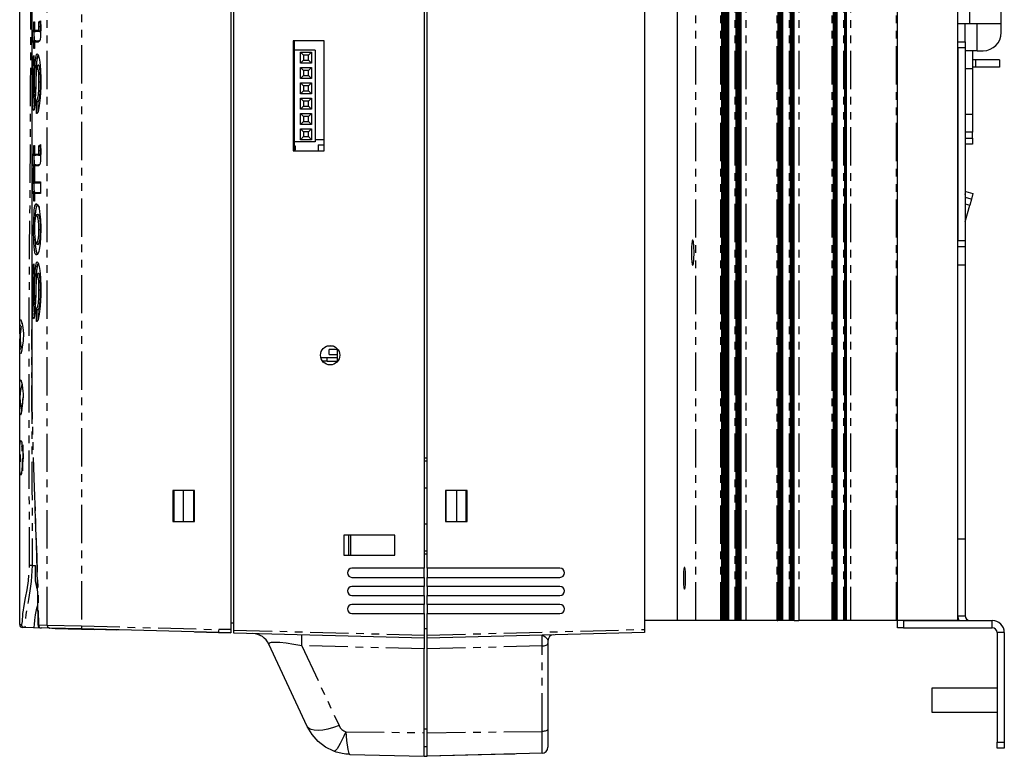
# Model space of a CAD drawing. Extents: x 31 to 367, y -51 to 345.
# Tile 10 of 11: x 204 to 367, y 124 to 246. Entities that reach past the tile are written whole.
import ezdxf

# ---------------------------------------------------------------- set-up
doc = ezdxf.new("R2010")
doc.units = 0
doc.linetypes.add('PHANTOM', pattern=[12.7, 6.35, -1.27, 1.27, -1.27, 1.27, -1.27])
doc.layers.get('0').update_dxf_attribs({"linetype": 'CONTINUOUS'})

msp = doc.modelspace()

# ---------------------------------------------------------------- linework, layer by layer
at = {"color": 7, "linetype": 'CONTINUOUS'}
for p, q in [((238.632, 305.829), (238.632, 144.828)), ((239.132, 144.737), (239.132, 305.92)), ((307.232, 305.802), (307.232, 144.855)), ((203.632, 195.721), (203.632, 305.004)), ((205.641, 305.029), (205.641, 187.087)), ((312.732, 146.329), (312.732, 304.329)), ((320.037, 304.329), (320.037, 146.329)), ((320.141, 304.329), (320.141, 146.329)), ((320.246, 304.329), (320.246, 146.329)), ((320.351, 304.329), (320.351, 146.329)), ((320.456, 304.329), (320.456, 146.329)), ((320.56, 304.329), (320.56, 146.329)), ((320.665, 304.329), (320.665, 146.329)), ((320.77, 304.329), (320.77, 146.329)), ((320.875, 304.329), (320.875, 146.329)), ((320.979, 304.329), (320.979, 146.329)), ((321.171, 304.329), (321.171, 146.329)), ((322.465, 146.329), (322.465, 304.329)), ((322.536, 146.329), (322.536, 304.329)), ((322.641, 146.329), (322.641, 304.329)), ((322.746, 146.329), (322.746, 304.329)), ((322.85, 146.329), (322.85, 304.329)), ((322.955, 146.329), (322.955, 304.329)), ((323.06, 146.329), (323.06, 304.329)), ((323.165, 146.329), (323.165, 304.329)), ((323.269, 146.329), (323.269, 304.329)), ((329.351, 304.329), (329.351, 146.329)), ((329.456, 304.329), (329.456, 146.329)), ((329.56, 304.329), (329.56, 146.329)), ((329.665, 304.329), (329.665, 146.329)), ((329.77, 304.329), (329.77, 146.329)), ((329.875, 304.329), (329.875, 146.329)), ((329.979, 304.329), (329.979, 146.329)), ((330.171, 304.329), (330.171, 146.329)), ((331.465, 146.329), (331.465, 304.329)), ((331.536, 146.329), (331.536, 304.329)), ((331.641, 146.329), (331.641, 304.329)), ((331.746, 146.329), (331.746, 304.329)), ((331.85, 146.329), (331.85, 304.329)), ((331.955, 146.329), (331.955, 304.329)), ((332.06, 146.329), (332.06, 304.329)), ((338.56, 304.329), (338.56, 146.329)), ((338.665, 304.329), (338.665, 146.329)), ((338.77, 304.329), (338.77, 146.329)), ((338.875, 304.329), (338.875, 146.329)), ((338.979, 304.329), (338.979, 146.329)), ((339.171, 304.329), (339.171, 146.329)), ((340.465, 146.329), (340.465, 304.329)), ((340.536, 146.329), (340.536, 304.329)), ((340.641, 146.329), (340.641, 304.329)), ((340.746, 146.329), (340.746, 304.329)), ((349.232, 146.329), (349.232, 304.329)), ((359.232, 146.329), (359.232, 304.329)), ((270.732, 295.668), (270.732, 154.989)), ((271.232, 154.989), (271.232, 295.668)), ((366.432, 245.329), (366.432, 250.919)), ((205.95, 244.224), (205.95, 245.625)), ((206.104, 245.606), (206.104, 244.206)), ((207.048, 245.425), (207.021, 245.426)), ((207.102, 245.425), (207.048, 245.425)), ((359.232, 245.329), (361.232, 245.329)), ((360.432, 242.329), (360.432, 245.329)), ((361.232, 245.329), (366.432, 245.329)), ((366.432, 243.829), (366.432, 245.329)), ((205.968, 244.024), (205.959, 244.025)), ((206.165, 244.024), (205.968, 244.024)), ((206.066, 242.469), (206.018, 244.024)), ((206.149, 244.025), (206.165, 244.024)), ((206.215, 244.024), (206.165, 244.024)), ((206.215, 244.024), (206.215, 244.04)), ((206.88, 244.024), (206.286, 244.024)), ((206.931, 244.024), (206.88, 244.024)), ((207.108, 244.814), (207.027, 244.814)), ((205.95, 241.18), (205.95, 242.269)), ((206.006, 242.468), (206.016, 242.469)), ((206.016, 242.469), (206.165, 242.469)), ((206.104, 242.287), (206.104, 241.198)), ((206.165, 242.469), (206.149, 242.468)), ((206.215, 242.469), (206.165, 242.469)), ((206.215, 242.453), (206.215, 242.469)), ((206.286, 242.469), (206.872, 242.469)), ((206.872, 242.469), (206.951, 242.48)), ((254.132, 242.449), (248.982, 242.449)), ((248.982, 242.449), (248.982, 224.209)), ((249.232, 224.209), (249.232, 242.449)), ((254.132, 224.209), (254.132, 242.449)), ((359.232, 242.329), (360.432, 242.329)), ((360.432, 242.329), (360.432, 241.329)), ((252.632, 240.949), (249.232, 240.949)), ((250.222, 240.579), (252.022, 240.579)), ((250.222, 238.779), (250.222, 240.579)), ((250.722, 240.079), (250.222, 240.579)), ((251.522, 240.079), (250.722, 240.079)), ((250.722, 240.079), (250.722, 239.279)), ((251.522, 240.079), (252.022, 240.579)), ((251.522, 239.279), (251.522, 240.079)), ((252.022, 240.579), (252.022, 238.779)), ((252.632, 240.949), (252.632, 225.709)), ((359.232, 241.329), (359.232, 209.329)), ((360.432, 241.329), (360.432, 209.329)), ((362.432, 240.829), (360.432, 240.829)), ((361.632, 240.829), (361.632, 237.829)), ((362.432, 240.829), (363.432, 240.829)), ((205.994, 238.628), (205.969, 237.88)), ((205.994, 240.021), (205.994, 237.95)), ((206.753, 238.424), (206.751, 238.424)), ((206.802, 238.424), (206.753, 238.424)), ((250.222, 238.779), (250.722, 239.279)), ((252.022, 238.779), (250.222, 238.779)), ((250.722, 239.279), (251.522, 239.279)), ((252.022, 238.779), (251.522, 239.279)), ((362.132, 239.329), (361.632, 239.329)), ((362.132, 239.329), (362.132, 238.129)), ((366.132, 239.329), (362.132, 239.329)), ((366.132, 239.329), (366.132, 238.129)), ((206.374, 238.03), (206.374, 238.03)), ((206.443, 238.03), (206.374, 238.03)), ((250.222, 238.039), (252.022, 238.039)), ((250.222, 236.239), (250.222, 238.039)), ((250.222, 238.039), (250.722, 237.539)), ((251.522, 237.539), (250.722, 237.539)), ((250.722, 237.539), (250.722, 236.739)), ((251.522, 237.539), (252.022, 238.039)), ((251.522, 236.739), (251.522, 237.539)), ((252.022, 238.039), (252.022, 236.239)), ((362.132, 238.129), (361.632, 238.129)), ((361.632, 237.829), (361.632, 230.329)), ((366.132, 238.129), (362.132, 238.129)), ((207.108, 235.652), (207.027, 235.652)), ((250.222, 236.239), (250.722, 236.739)), ((252.022, 236.239), (250.222, 236.239)), ((250.222, 235.499), (252.022, 235.499)), ((250.222, 233.699), (250.222, 235.499)), ((250.222, 235.499), (250.722, 234.999)), ((250.722, 236.739), (251.522, 236.739)), ((251.522, 236.739), (252.022, 236.239)), ((251.522, 234.999), (252.022, 235.499)), ((252.022, 235.499), (252.022, 233.699)), ((250.222, 233.699), (250.722, 234.199)), ((252.022, 233.699), (250.222, 233.699)), ((251.522, 234.999), (250.722, 234.999)), ((250.722, 234.999), (250.722, 234.199)), ((250.722, 234.199), (251.522, 234.199)), ((251.522, 234.199), (251.522, 234.999)), ((251.522, 234.199), (252.022, 233.699)), ((206.147, 232.823), (206.148, 232.823)), ((206.198, 232.823), (206.148, 232.823)), ((206.223, 233.258), (206.225, 233.258)), ((206.64, 232.356), (206.618, 232.357)), ((206.693, 232.356), (206.64, 232.356)), ((206.693, 230.859), (206.693, 232.356)), ((250.222, 232.959), (252.022, 232.959)), ((250.222, 231.159), (250.222, 232.959)), ((250.222, 232.959), (250.722, 232.459)), ((250.722, 232.459), (250.722, 231.659)), ((251.522, 232.459), (250.722, 232.459)), ((251.522, 232.459), (252.022, 232.959)), ((251.522, 231.659), (251.522, 232.459)), ((252.022, 232.959), (252.022, 231.159)), ((250.222, 231.159), (250.722, 231.659)), ((252.022, 231.159), (250.222, 231.159)), ((250.222, 230.419), (250.722, 229.919)), ((250.222, 230.419), (252.022, 230.419)), ((250.222, 228.619), (250.222, 230.419)), ((250.722, 231.659), (251.522, 231.659)), ((251.522, 231.659), (252.022, 231.159)), ((251.522, 229.919), (252.022, 230.419)), ((252.022, 230.419), (252.022, 228.619)), ((361.632, 230.329), (361.632, 227.329)), ((250.222, 228.619), (250.722, 229.119)), ((251.522, 229.919), (250.722, 229.919)), ((250.722, 229.919), (250.722, 229.119)), ((250.722, 229.119), (251.522, 229.119)), ((251.522, 229.119), (251.522, 229.919)), ((251.522, 229.119), (252.022, 228.619)), ((252.022, 228.619), (250.222, 228.619)), ((250.222, 227.879), (250.722, 227.379)), ((250.222, 227.879), (252.022, 227.879)), ((250.222, 226.079), (250.222, 227.879)), ((251.522, 227.379), (250.722, 227.379)), ((250.722, 227.379), (250.722, 226.579)), ((251.522, 227.379), (252.022, 227.879)), ((251.522, 226.579), (251.522, 227.379)), ((252.022, 227.879), (252.022, 226.079)), ((361.632, 227.329), (360.432, 227.329)), ((361.632, 226.329), (361.632, 227.329)), ((252.632, 225.709), (249.232, 225.709)), ((250.222, 226.079), (250.722, 226.579)), ((252.022, 226.079), (250.222, 226.079)), ((250.722, 226.579), (251.522, 226.579)), ((251.522, 226.579), (252.022, 226.079)), ((254.132, 226.079), (252.632, 226.079)), ((361.632, 226.329), (361.632, 225.329)), ((205.95, 223.688), (205.95, 225.088)), ((206.104, 225.07), (206.104, 223.67)), ((207.048, 224.888), (207.021, 224.89)), ((207.108, 224.278), (207.027, 224.278)), ((207.102, 224.888), (207.048, 224.888)), ((248.982, 224.209), (254.132, 224.209)), ((249.382, 225.019), (249.232, 225.019)), ((249.382, 224.419), (249.232, 224.419)), ((249.382, 224.419), (249.382, 225.019)), ((253.132, 225.219), (254.132, 225.219)), ((253.132, 225.219), (253.132, 224.219)), ((253.132, 224.219), (254.132, 224.219)), ((361.632, 225.329), (360.432, 225.329)), ((205.968, 223.488), (205.959, 223.488)), ((206.165, 223.488), (205.968, 223.488)), ((206.066, 221.932), (206.018, 223.488)), ((206.149, 223.489), (206.165, 223.488)), ((206.215, 223.488), (206.165, 223.488)), ((206.215, 223.488), (206.215, 223.503)), ((206.88, 223.488), (206.286, 223.488)), ((206.931, 223.488), (206.88, 223.488)), ((205.75, 221.432), (205.843, 221.147)), ((205.95, 220.643), (205.95, 221.732)), ((205.95, 219.082), (205.95, 220.637)), ((206.006, 221.932), (206.016, 221.932)), ((206.016, 221.932), (206.165, 221.932)), ((206.104, 221.751), (206.104, 220.662)), ((206.104, 220.619), (206.104, 219.063)), ((206.165, 221.932), (206.149, 221.932)), ((206.215, 221.932), (206.165, 221.932)), ((206.215, 221.917), (206.215, 221.932)), ((206.286, 221.932), (206.872, 221.932)), ((206.872, 221.932), (206.951, 221.944)), ((206.165, 218.882), (206.108, 218.882)), ((206.149, 218.882), (206.165, 218.882)), ((206.215, 218.882), (206.165, 218.882)), ((207.093, 218.882), (206.286, 218.882)), ((207.093, 219.049), (207.093, 217.159)), ((206.01, 217.491), (206.011, 217.491)), ((206.065, 217.491), (206.011, 217.491)), ((206.097, 217.326), (206.165, 217.326)), ((206.165, 217.326), (206.149, 217.325)), ((206.215, 217.326), (206.165, 217.326)), ((206.215, 217.311), (206.215, 217.326)), ((206.286, 217.326), (207.093, 217.326)), ((360.432, 216.965), (360.566, 217.469)), ((360.566, 217.469), (361.726, 217.158)), ((205.95, 215.881), (205.95, 217.126)), ((206.104, 217.144), (206.104, 215.9)), ((361.467, 216.192), (361.208, 215.226)), ((361.726, 217.158), (361.467, 216.192)), ((206.678, 215.174), (206.599, 215.243)), ((360.432, 215.434), (361.208, 215.226)), ((360.459, 212.43), (361.208, 215.226)), ((206.608, 213.687), (206.607, 213.687)), ((206.658, 213.687), (206.608, 213.687)), ((207.108, 211.202), (207.027, 211.202)), ((360.432, 209.329), (360.432, 208.329)), ((206.22, 208.487), (206.22, 208.487)), ((206.283, 208.487), (206.22, 208.487)), ((206.613, 208.708), (206.614, 208.708)), ((206.664, 208.708), (206.614, 208.708)), ((360.432, 208.329), (359.232, 208.329)), ((360.432, 208.329), (360.432, 205.329)), ((205.994, 205.483), (205.994, 203.412)), ((359.232, 205.329), (360.432, 205.329)), ((360.432, 205.329), (360.432, 159.829)), ((205.994, 204.09), (205.971, 203.399)), ((206.374, 203.492), (206.374, 203.492)), ((206.443, 203.492), (206.374, 203.492)), ((206.753, 203.885), (206.751, 203.885)), ((206.802, 203.885), (206.753, 203.885)), ((207.108, 201.114), (207.027, 201.114)), ((206.147, 198.285), (206.148, 198.285)), ((206.198, 198.285), (206.148, 198.285)), ((206.223, 198.72), (206.225, 198.72)), ((206.64, 197.818), (206.618, 197.819)), ((206.693, 197.818), (206.64, 197.818)), ((206.693, 196.321), (206.693, 197.818)), ((254.632, 191.839), (254.632, 191.852)), ((255.651, 191.839), (254.632, 191.839)), ((256.332, 191.269), (254.932, 191.269)), ((254.932, 190.469), (254.932, 191.269)), ((256.332, 189.282), (256.332, 191.376)), ((203.632, 145.654), (203.632, 190.937)), ((203.855, 190.839), (203.855, 190.838)), ((254.632, 189.869), (253.589, 189.869)), ((254.632, 189.299), (254.632, 189.899)), ((256.332, 189.899), (254.632, 189.899)), ((254.932, 190.469), (256.332, 190.469)), ((254.632, 189.329), (253.873, 189.329)), ((256.332, 189.299), (254.632, 189.299)), ((205.641, 186.697), (205.643, 186.442)), ((205.644, 187.087), (205.644, 186.088)), ((270.732, 173.333), (271.232, 173.329)), ((270.732, 172.82), (271.232, 172.816)), ((270.732, 168.329), (271.232, 168.329)), ((232.632, 167.881), (229.032, 167.881)), ((229.032, 167.881), (229.032, 162.776)), ((229.232, 167.628), (229.032, 167.628)), ((229.232, 162.776), (229.232, 167.881)), ((230.731, 167.881), (230.731, 162.776)), ((232.532, 162.776), (232.532, 167.881)), ((232.632, 167.628), (232.532, 167.628)), ((232.632, 162.776), (232.632, 167.881)), ((274.232, 167.881), (274.232, 162.776)), ((277.832, 167.881), (274.232, 167.881)), ((274.332, 167.881), (274.332, 162.776)), ((276.132, 162.776), (276.132, 167.881)), ((277.632, 167.881), (277.632, 162.776)), ((277.832, 162.776), (277.832, 167.881)), ((229.032, 162.776), (232.632, 162.776)), ((271.232, 162.329), (270.732, 162.329)), ((274.232, 162.776), (277.832, 162.776)), ((257.372, 160.485), (257.372, 157.185)), ((265.872, 160.485), (257.372, 160.485)), ((258.232, 157.185), (258.232, 160.485)), ((265.872, 157.185), (265.872, 160.485)), ((360.432, 159.829), (359.232, 159.829)), ((360.432, 159.829), (360.432, 147.129)), ((257.372, 157.185), (265.872, 157.185)), ((271.232, 157.842), (270.732, 157.837)), ((271.232, 157.329), (270.732, 157.324)), ((270.732, 154.989), (258.732, 154.989)), ((270.732, 153.489), (270.732, 154.989)), ((293.232, 154.989), (271.232, 154.989)), ((271.232, 154.989), (271.232, 153.489)), ((258.732, 153.489), (270.732, 153.489)), ((270.732, 151.989), (258.732, 151.989)), ((270.732, 153.489), (270.732, 151.989)), ((270.732, 150.489), (270.732, 151.989)), ((271.232, 151.989), (271.232, 153.489)), ((271.232, 153.489), (293.232, 153.489)), ((293.232, 151.989), (271.232, 151.989)), ((271.232, 151.989), (271.232, 150.489)), ((258.732, 150.489), (270.732, 150.489)), ((270.732, 150.489), (270.732, 148.989)), ((271.232, 148.989), (271.232, 150.489)), ((271.232, 150.489), (293.232, 150.489)), ((270.732, 148.989), (258.732, 148.989)), ((270.732, 147.489), (270.732, 148.989)), ((293.232, 148.989), (271.232, 148.989)), ((271.232, 148.989), (271.232, 147.489)), ((206.466, 148.292), (206.628, 148.288)), ((258.732, 147.489), (270.732, 147.489)), ((270.732, 147.489), (270.732, 143.91)), ((271.232, 143.912), (271.232, 147.489)), ((271.232, 147.489), (293.232, 147.489)), ((206.683, 145.601), (206.645, 145.602)), ((239.132, 145.898), (238.632, 145.902)), ((312.732, 146.329), (307.232, 146.329)), ((315.787, 146.329), (312.732, 146.329)), ((319.924, 146.329), (315.787, 146.329)), ((320.037, 146.329), (319.924, 146.329)), ((320.141, 146.329), (320.037, 146.329)), ((320.246, 146.329), (320.141, 146.329)), ((320.351, 146.329), (320.246, 146.329)), ((320.456, 146.329), (320.351, 146.329)), ((320.56, 146.329), (320.456, 146.329)), ((320.665, 146.329), (320.56, 146.329)), ((320.77, 146.329), (320.665, 146.329)), ((320.875, 146.329), (320.77, 146.329)), ((320.979, 146.329), (320.875, 146.329)), ((321.153, 146.329), (320.979, 146.329)), ((321.169, 146.329), (321.153, 146.329)), ((322.243, 146.329), (321.171, 146.329)), ((322.465, 146.329), (322.243, 146.329)), ((322.536, 146.329), (322.467, 146.329)), ((322.641, 146.329), (322.536, 146.329)), ((322.746, 146.329), (322.641, 146.329)), ((322.85, 146.329), (322.746, 146.329)), ((322.955, 146.329), (322.85, 146.329)), ((323.06, 146.329), (322.955, 146.329)), ((323.165, 146.329), (323.06, 146.329)), ((323.269, 146.329), (323.165, 146.329)), ((324.059, 146.329), (323.269, 146.329)), ((329.238, 146.329), (324.059, 146.329)), ((329.238, 146.329), (329.351, 146.329)), ((329.456, 146.329), (329.351, 146.329)), ((329.56, 146.329), (329.456, 146.329)), ((329.665, 146.329), (329.56, 146.329)), ((329.77, 146.329), (329.665, 146.329)), ((329.875, 146.329), (329.77, 146.329)), ((329.979, 146.329), (329.875, 146.329)), ((330.153, 146.329), (329.979, 146.329)), ((330.171, 146.329), (330.153, 146.329)), ((331.243, 146.329), (330.171, 146.329)), ((331.465, 146.329), (331.243, 146.329)), ((331.536, 146.329), (331.467, 146.329)), ((331.641, 146.329), (331.536, 146.329)), ((331.746, 146.329), (331.641, 146.329)), ((331.85, 146.329), (331.746, 146.329)), ((331.955, 146.329), (331.85, 146.329)), ((332.06, 146.329), (331.955, 146.329)), ((332.06, 146.329), (332.85, 146.329)), ((338.391, 146.329), (332.85, 146.329)), ((338.56, 146.329), (338.391, 146.329)), ((338.665, 146.329), (338.56, 146.329)), ((338.77, 146.329), (338.665, 146.329)), ((338.875, 146.329), (338.77, 146.329)), ((338.979, 146.329), (338.875, 146.329)), ((339.153, 146.329), (338.979, 146.329)), ((339.171, 146.329), (339.153, 146.329)), ((340.243, 146.329), (339.171, 146.329)), ((340.465, 146.329), (340.243, 146.329)), ((340.536, 146.329), (340.467, 146.329)), ((340.641, 146.329), (340.536, 146.329)), ((340.746, 146.329), (340.641, 146.329)), ((341.432, 146.329), (340.746, 146.329)), ((349.061, 146.329), (341.432, 146.329)), ((349.232, 146.329), (349.061, 146.329)), ((359.232, 146.329), (349.232, 146.329)), ((349.232, 145.129), (349.232, 146.329)), ((350.232, 146.329), (364.932, 146.329)), ((204.454, 145.145), (204.118, 145.154)), ((205.969, 145.105), (204.454, 145.145)), ((206.945, 145.08), (205.948, 145.106)), ((208.658, 145.061), (207.228, 145.099)), ((213.878, 144.924), (208.658, 145.061)), ((209.491, 145.013), (208.939, 145.028)), ((209.491, 145.013), (216.059, 144.841)), ((236.632, 144.329), (213.878, 144.924)), ((219.632, 144.748), (216.059, 144.841)), ((220.118, 144.761), (219.632, 144.774)), ((219.632, 144.774), (219.632, 144.748)), ((232.632, 144.433), (238.632, 144.276)), ((238.632, 144.276), (236.632, 144.329)), ((238.632, 144.828), (238.632, 144.276)), ((239.132, 144.237), (239.132, 144.737)), ((270.732, 143.41), (239.132, 144.237)), ((270.732, 145.017), (271.232, 145.012)), ((270.732, 143.91), (270.732, 143.41)), ((307.232, 144.355), (271.232, 143.412)), ((271.232, 143.412), (271.232, 143.912)), ((307.232, 144.855), (307.232, 144.355)), ((350.232, 145.129), (349.232, 145.129)), ((350.232, 145.129), (364.932, 145.129)), ((365.732, 144.329), (365.732, 126.129)), ((366.932, 144.329), (366.932, 126.129)), ((251.328, 128.745), (244.95, 142.423)), ((270.732, 143.41), (270.732, 141.607)), ((271.232, 141.61), (271.232, 143.412)), ((291.232, 142.962), (291.232, 142.507)), ((291.232, 142.507), (291.232, 128.323)), ((270.732, 127.726), (270.732, 141.607)), ((271.232, 127.726), (271.232, 141.61)), ((365.732, 135.129), (354.932, 135.129)), ((354.932, 135.129), (354.932, 131.129)), ((354.932, 131.129), (365.732, 131.129)), ((270.732, 123.805), (270.732, 127.726)), ((271.232, 123.805), (271.232, 127.726)), ((291.232, 128.323), (291.232, 125.303)), ((365.732, 125.129), (365.732, 126.129)), ((366.932, 126.129), (366.932, 125.129)), ((258.369, 124.129), (270.732, 123.805)), ((270.732, 125.409), (271.232, 125.405)), ((290.258, 124.303), (271.232, 123.805)), ((284.74, 124.159), (271.232, 123.805)), ((285.732, 124.185), (284.74, 124.159)), ((366.932, 125.129), (365.732, 125.129)), ((270.732, 123.805), (271.232, 123.818))]:
    msp.add_line(p, q, dxfattribs=at)
at = {"color": 7, "linetype": 'PHANTOM'}
for p, q in [((208.183, 145.561), (208.183, 305.096)), ((213.878, 305.233), (213.878, 145.424)), ((315.787, 146.329), (315.787, 304.329)), ((319.924, 146.329), (319.924, 304.329)), ((321.153, 304.329), (321.153, 146.329)), ((322.243, 304.329), (322.243, 146.329)), ((324.059, 304.329), (324.059, 146.329)), ((329.238, 146.329), (329.238, 304.329)), ((330.153, 304.329), (330.153, 146.329)), ((331.243, 304.329), (331.243, 146.329)), ((332.85, 304.329), (332.85, 146.329)), ((338.391, 146.329), (338.391, 304.329)), ((339.153, 304.329), (339.153, 146.329)), ((340.243, 304.329), (340.243, 146.329)), ((341.432, 304.329), (341.432, 146.329)), ((349.061, 146.329), (349.061, 304.329)), ((361.232, 245.329), (361.232, 294.329)), ((205.95, 245.625), (206.105, 245.625)), ((206.105, 245.625), (206.105, 244.224)), ((206.821, 245.6), (207.092, 245.801)), ((362.432, 240.829), (362.432, 245.329)), ((205.752, 244.224), (205.95, 244.224)), ((205.809, 242.269), (205.752, 244.224)), ((205.959, 244.025), (206.006, 242.468)), ((206.105, 244.224), (206.682, 244.224)), ((206.149, 244.086), (206.149, 244.025)), ((205.95, 242.269), (205.809, 242.269)), ((206.105, 242.269), (206.105, 241.18)), ((206.674, 242.269), (206.105, 242.269)), ((206.149, 242.468), (206.149, 242.407)), ((206.105, 241.18), (205.95, 241.18)), ((360.432, 241.329), (359.232, 241.329)), ((205.994, 240.038), (205.994, 237.936)), ((361.632, 237.829), (360.432, 237.829)), ((206.42, 230.437), (206.42, 232.533)), ((206.618, 232.357), (206.618, 230.643)), ((360.432, 230.329), (361.632, 230.329)), ((360.432, 226.329), (361.632, 226.329)), ((205.95, 225.088), (206.105, 225.088)), ((206.105, 225.088), (206.105, 223.688)), ((206.821, 225.064), (207.092, 225.264)), ((205.752, 223.688), (205.95, 223.688)), ((205.809, 221.732), (205.752, 223.688)), ((205.959, 223.488), (206.006, 221.932)), ((206.105, 223.688), (206.682, 223.688)), ((206.149, 223.55), (206.149, 223.489)), ((205.95, 221.732), (205.809, 221.732)), ((206.105, 220.643), (205.95, 220.643)), ((205.95, 220.637), (206.105, 220.637)), ((206.674, 221.732), (206.105, 221.732)), ((206.105, 221.732), (206.105, 220.643)), ((206.105, 220.637), (206.105, 219.082)), ((206.149, 221.932), (206.149, 221.871)), ((205.908, 219.082), (205.95, 219.082)), ((206.105, 219.082), (207.095, 219.082)), ((206.149, 218.943), (206.149, 218.882)), ((207.095, 219.082), (207.095, 217.126)), ((206.149, 217.325), (206.149, 217.264)), ((206.105, 215.881), (205.95, 215.881)), ((207.095, 217.126), (206.105, 217.126)), ((206.105, 217.126), (206.105, 215.881)), ((361.467, 216.192), (360.432, 216.47)), ((206.859, 215.016), (206.856, 214.59)), ((360.459, 212.43), (360.432, 212.438)), ((359.232, 209.329), (360.432, 209.329)), ((205.994, 205.5), (205.994, 203.398)), ((206.42, 195.898), (206.42, 197.995)), ((206.618, 197.819), (206.618, 196.105)), ((203.77, 180.402), (203.708, 180.439)), ((203.827, 170.458), (203.741, 170.668)), ((258.482, 160.485), (258.482, 157.185)), ((359.232, 147.129), (360.432, 147.129)), ((206.747, 145.598), (208.183, 145.561)), ((208.183, 145.561), (213.878, 145.424)), ((213.878, 145.424), (236.632, 144.828)), ((350.232, 146.329), (350.232, 145.129)), ((364.932, 145.129), (364.932, 146.329)), ((216.059, 144.841), (216.059, 144.867)), ((238.632, 144.828), (236.632, 144.828)), ((239.132, 144.737), (270.732, 143.91)), ((271.232, 143.912), (307.232, 144.855)), ((366.932, 144.329), (365.732, 144.329)), ((270.732, 141.607), (250.43, 142.139)), ((250.43, 142.139), (256.609, 128.888)), ((290.258, 142.108), (271.232, 141.61)), ((290.258, 127.925), (290.258, 142.108)), ((257.715, 127.862), (270.732, 127.726)), ((270.732, 128.366), (271.232, 128.364)), ((271.232, 127.726), (290.258, 127.925)), ((290.258, 124.303), (290.258, 127.925)), ((365.732, 126.129), (366.932, 126.129))]:
    msp.add_line(p, q, dxfattribs=at)
at = {"color": 7, "linetype": 'PHANTOM', "flags": 128}
for points in [[(205.251, 155.449), (205.244, 161.719), (205.224, 167.913), (205.199, 173.936), (205.176, 182.538), (205.182, 191.011), (205.218, 199.504), (205.284, 208.165), (205.358, 217.151), (205.414, 226.3), (205.449, 235.568), (205.463, 244.909), (205.462, 254.687), (205.449, 264.428), (205.417, 274.074), (205.375, 281.455), (205.332, 288.776), (205.316, 292.414), (205.303, 296.029), (205.288, 299.675), (205.268, 303.408)], [(206.829, 244.816), (206.829, 244.934), (206.827, 245.108), (206.826, 245.267), (206.823, 245.426), (206.821, 245.6)], [(207.021, 245.426), (207.021, 245.425), (207.023, 245.285), (207.025, 245.122), (207.027, 244.94), (207.027, 244.814)], [(206.682, 244.224), (206.696, 244.225), (206.748, 244.24), (206.782, 244.269), (206.801, 244.327), (206.815, 244.418), (206.824, 244.537), (206.829, 244.816)], [(207.027, 244.814), (207.022, 244.484), (207.013, 244.299), (206.999, 244.165), (206.98, 244.075), (206.946, 244.04), (206.894, 244.025), (206.88, 244.024)], [(206.751, 238.424), (206.786, 238.401), (206.863, 238.186), (206.912, 237.928), (206.977, 237.283), (207.019, 236.346), (207.027, 235.652)], [(206.829, 235.654), (206.821, 236.313), (206.779, 237.192), (206.714, 237.778), (206.665, 238.011), (206.588, 238.203), (206.554, 238.223)], [(206.42, 232.533), (206.545, 232.701), (206.651, 233.03), (206.728, 233.526), (206.802, 234.465), (206.828, 235.49), (206.829, 235.654)], [(207.027, 235.652), (207.026, 235.482), (207, 234.403), (206.926, 233.404), (206.849, 232.862), (206.744, 232.509), (206.64, 232.356)], [(205.948, 233.023), (205.955, 233.027), (205.978, 233.068), (205.999, 233.168), (206.02, 233.344), (206.025, 233.397)], [(206.225, 233.258), (206.225, 233.258), (206.219, 233.195), (206.199, 232.991), (206.178, 232.875), (206.154, 232.827), (206.147, 232.823), (206.147, 232.823)], [(206.682, 223.688), (206.696, 223.689), (206.748, 223.703), (206.782, 223.733), (206.801, 223.791), (206.815, 223.882), (206.824, 224.001), (206.829, 224.28)], [(206.829, 224.28), (206.829, 224.397), (206.827, 224.572), (206.826, 224.731), (206.823, 224.89), (206.821, 225.064)], [(207.027, 224.278), (207.022, 223.948), (207.013, 223.762), (206.999, 223.629), (206.98, 223.539), (206.946, 223.504), (206.894, 223.489), (206.88, 223.488)], [(207.021, 224.89), (207.021, 224.888), (207.023, 224.749), (207.025, 224.586), (207.027, 224.404), (207.027, 224.278)], [(205.836, 220.112), (205.838, 219.762), (205.842, 219.488), (205.849, 219.308), (205.859, 219.202), (205.879, 219.113), (205.908, 219.082)], [(205.897, 217.126), (205.877, 217.131), (205.852, 217.158), (205.83, 217.21), (205.811, 217.305)], [(206.011, 217.491), (206.011, 217.491), (206.03, 217.405), (206.052, 217.356), (206.077, 217.331), (206.097, 217.326)], [(206.829, 211.203), (206.812, 211.93), (206.756, 212.575), (206.696, 212.957), (206.582, 213.329), (206.409, 213.487)], [(206.607, 213.687), (206.613, 213.686), (206.78, 213.522), (206.894, 213.119), (206.954, 212.704), (207.009, 211.994), (207.027, 211.202)], [(206.415, 208.908), (206.463, 208.921), (206.627, 209.171), (206.72, 209.565), (206.75, 209.765), (206.805, 210.355), (206.828, 211.035), (206.829, 211.203)], [(207.027, 211.202), (207.026, 211.025), (207.003, 210.278), (206.948, 209.632), (206.918, 209.415), (206.825, 208.985), (206.662, 208.721), (206.613, 208.708)], [(206.163, 209.583), (206.185, 209.022), (206.22, 208.487), (206.22, 208.487), (206.22, 208.487)], [(206.829, 201.115), (206.821, 201.775), (206.779, 202.654), (206.714, 203.24), (206.665, 203.472), (206.588, 203.665), (206.554, 203.685)], [(206.751, 203.885), (206.786, 203.863), (206.863, 203.648), (206.912, 203.39), (206.977, 202.745), (207.019, 201.808), (207.027, 201.114)], [(206.42, 197.995), (206.545, 198.163), (206.651, 198.491), (206.728, 198.988), (206.802, 199.927), (206.828, 200.952), (206.829, 201.115)], [(207.027, 201.114), (207.026, 200.944), (207, 199.864), (206.926, 198.866), (206.849, 198.324), (206.744, 197.971), (206.64, 197.818)], [(205.641, 197.605), (205.616, 191.666), (205.614, 186.588)], [(205.948, 198.485), (205.955, 198.488), (205.978, 198.53), (205.999, 198.63), (206.02, 198.805), (206.025, 198.858)], [(206.225, 198.72), (206.225, 198.72), (206.219, 198.657), (206.199, 198.453), (206.178, 198.337), (206.154, 198.289), (206.147, 198.285), (206.147, 198.285)], [(203.632, 195.721), (203.632, 195.721), (203.674, 196.267), (203.805, 196.219), (203.927, 195.892)], [(203.854, 195.108), (203.803, 195.174), (203.759, 195.245), (203.72, 195.319), (203.689, 195.396), (203.664, 195.475), (203.646, 195.556), (203.635, 195.638), (203.632, 195.721)], [(203.854, 195.108), (203.81, 194.787), (203.752, 194.171), (203.731, 193.814), (203.721, 193.542), (203.719, 193.36), (203.719, 193.284), (203.722, 193.091), (203.724, 192.999), (203.735, 192.753), (203.761, 192.374), (203.787, 192.087), (203.854, 191.55)], [(203.632, 190.937), (203.635, 191.019), (203.646, 191.101), (203.664, 191.182), (203.689, 191.262), (203.72, 191.339), (203.759, 191.413), (203.803, 191.483), (203.854, 191.55)], [(203.711, 186.162), (203.817, 186.232), (203.956, 185.857), (204.025, 185.465), (204.103, 184.818), (204.148, 184.425), (204.184, 183.871), (204.181, 183.446), (204.157, 183.053), (204.119, 182.669), (204.085, 182.366), (204.046, 181.954), (203.946, 181.081), (203.849, 180.587), (203.77, 180.402), (203.77, 180.402)], [(203.99, 185.467), (203.905, 185.23), (203.802, 184.735), (203.715, 184.128), (203.684, 183.79), (203.671, 183.535), (203.668, 183.368), (203.668, 183.309), (203.671, 183.133), (203.673, 183.086), (203.686, 182.839), (203.714, 182.535), (203.798, 181.941), (203.868, 181.571), (203.996, 181.137)], [(205.613, 185.324), (205.612, 182.912), (205.64, 174.031), (205.668, 167.981), (205.69, 161.758), (205.696, 155.458)], [(205.644, 186.088), (205.644, 185.475), (205.671, 182.088), (205.729, 178.661), (205.821, 175.079), (205.928, 171.743), (206.05, 168.339), (206.181, 164.643), (206.32, 160.66), (206.463, 156.884), (206.601, 153.05), (206.706, 149.285), (206.747, 145.598)], [(204.132, 175.483), (204.11, 171.152), (204.031, 175.416), (203.915, 175.075), (203.766, 174.336), (203.715, 173.932), (203.693, 173.651), (203.686, 173.452), (203.685, 173.292), (203.686, 173.217), (203.694, 172.997), (203.716, 172.716), (203.783, 172.211), (203.845, 171.87), (203.964, 171.379), (204.11, 171.152)], [(203.761, 176.099), (203.857, 176.186), (203.963, 175.83), (204.056, 175.096), (204.142, 174.505), (204.179, 174.106), (204.179, 174.106), (204.179, 174.106)], [(204.176, 173.061), (204.176, 173.061), (204.152, 172.768), (204.113, 172.424), (204.058, 171.99), (204.001, 171.363), (203.912, 170.686), (203.827, 170.458)], [(204.176, 147.59), (204.176, 147.59), (204.189, 147.723), (204.364, 148.807), (204.621, 150.073), (204.879, 151.432), (205.096, 152.901), (205.251, 155.449)], [(205.696, 155.458), (205.545, 152.782), (205.336, 151.241), (205.088, 149.808), (204.842, 148.482), (204.674, 147.334), (204.603, 146.397), (204.557, 145.707), (204.505, 145.287), (204.454, 145.145)], [(205.696, 155.458), (205.627, 155.458), (205.559, 155.457), (205.494, 155.457), (205.433, 155.455), (205.377, 155.454), (205.328, 155.452), (205.285, 155.451), (205.251, 155.449)], [(205.696, 155.458), (206.205, 155.443), (206.252, 155.441)], [(206.574, 151.478), (206.507, 151.609), (206.235, 152.9), (206.252, 155.441)], [(203.967, 145.644), (204.072, 146.177), (204.163, 147.403), (204.176, 147.59), (204.176, 147.59)], [(203.632, 145.654), (203.731, 145.651), (203.967, 145.644)], [(204.454, 145.145), (204.358, 145.157), (204.267, 145.187), (204.183, 145.234), (204.109, 145.296), (204.049, 145.371), (204.004, 145.456), (203.976, 145.548), (203.967, 145.644)], [(208.183, 145.561), (208.192, 145.465), (208.219, 145.373), (208.262, 145.287), (208.321, 145.212), (208.393, 145.15), (208.475, 145.103), (208.564, 145.073), (208.658, 145.061)], [(213.878, 145.424), (213.876, 145.327), (213.874, 145.233), (213.873, 145.147), (213.873, 145.071), (213.873, 145.009), (213.874, 144.963), (213.876, 144.934), (213.878, 144.924)], [(250.43, 142.139), (250.436, 142.524), (250.441, 142.875), (250.444, 143.186), (250.445, 143.45), (250.444, 143.661), (250.441, 143.816), (250.436, 143.909), (250.43, 143.941)], [(290.258, 142.108), (290.26, 142.614), (290.262, 143.057), (290.263, 143.42), (290.262, 143.689), (290.26, 143.855), (290.258, 143.91)], [(290.258, 143.91), (290.261, 143.91), (290.409, 143.892), (290.805, 143.643), (291.144, 143.221), (291.232, 142.962)], [(250.43, 142.139), (249.075, 142.372), (247.845, 142.548), (246.786, 142.66), (245.939, 142.704), (245.337, 142.678), (245.003, 142.583), (244.95, 142.423)], [(290.258, 142.108), (290.449, 142.117), (290.632, 142.141), (290.801, 142.179), (290.948, 142.228), (291.068, 142.288), (291.158, 142.357), (291.213, 142.43), (291.232, 142.507)], [(256.609, 128.888), (255.667, 128.561), (254.758, 128.314), (253.908, 128.155), (253.143, 128.089), (252.484, 128.117), (251.953, 128.238), (251.563, 128.45), (251.328, 128.745)], [(257.715, 127.862), (257.389, 127.141), (257.074, 126.489), (256.777, 125.917), (256.503, 125.44), (256.258, 125.067), (256.049, 124.806), (255.879, 124.663), (255.752, 124.642)], [(256.609, 128.888), (256.805, 128.555), (257.061, 128.266), (257.368, 128.032), (257.715, 127.862)], [(257.715, 127.862), (257.847, 126.436), (258.057, 124.923), (258.238, 124.267), (258.302, 124.165), (258.36, 124.129), (258.367, 124.129), (258.369, 124.129)], [(291.232, 128.323), (291.213, 128.247), (291.158, 128.173), (291.068, 128.105), (290.948, 128.045), (290.801, 127.995), (290.632, 127.958), (290.449, 127.934), (290.258, 127.925)]]:
    msp.add_lwpolyline(points, dxfattribs=at)
at = {"color": 7, "linetype": 'CONTINUOUS', "flags": 128}
for points in [[(205.95, 245.625), (205.95, 245.623), (205.957, 245.585), (205.996, 245.508), (206.048, 245.46), (206.095, 245.437), (206.104, 245.435)], [(206.105, 245.625), (206.105, 245.623), (206.107, 245.606)], [(207.021, 245.426), (206.965, 245.441), (206.917, 245.465), (206.862, 245.514), (206.823, 245.588), (206.821, 245.598), (206.821, 245.6)], [(207.092, 245.801), (207.106, 245.409), (207.106, 245.382), (207.115, 245.067), (207.12, 244.779), (207.122, 244.482)], [(207.108, 244.814), (207.108, 244.967), (207.107, 245.12), (207.102, 245.425)], [(205.752, 244.224), (205.752, 244.223), (205.774, 244.145), (205.831, 244.075), (205.881, 244.044), (205.922, 244.03), (205.959, 244.025)], [(205.95, 244.224), (205.95, 244.222), (205.957, 244.184), (205.996, 244.108), (206.048, 244.06), (206.095, 244.037), (206.149, 244.025)], [(206.105, 244.224), (206.105, 244.222), (206.111, 244.157), (206.145, 244.09), (206.19, 244.05), (206.234, 244.031), (206.286, 244.024)], [(207.122, 244.482), (207.109, 243.698), (207.071, 243.128), (207.007, 242.677), (206.937, 242.433), (206.774, 242.284), (206.674, 242.269)], [(206.88, 244.024), (206.814, 244.036), (206.756, 244.068), (206.712, 244.119), (206.687, 244.181), (206.685, 244.189), (206.682, 244.224)], [(207.027, 244.814), (206.961, 244.815), (206.902, 244.815), (206.857, 244.815), (206.832, 244.816), (206.829, 244.816)], [(206.931, 244.024), (206.992, 244.037), (207.055, 244.115), (207.079, 244.232), (207.097, 244.394), (207.107, 244.629), (207.108, 244.814)], [(205.809, 242.269), (205.81, 242.271), (205.824, 242.338), (205.858, 242.394), (205.902, 242.434), (205.955, 242.459), (206.006, 242.468)], [(205.95, 242.269), (205.95, 242.271), (205.957, 242.309), (205.996, 242.385), (206.048, 242.433), (206.095, 242.456), (206.149, 242.468)], [(206.286, 242.469), (206.234, 242.462), (206.19, 242.443), (206.145, 242.403), (206.111, 242.336), (206.105, 242.271), (206.105, 242.269)], [(206.872, 242.469), (206.807, 242.457), (206.748, 242.425), (206.703, 242.373), (206.674, 242.269)], [(205.95, 241.18), (205.95, 241.182), (205.957, 241.22), (205.996, 241.296), (206.048, 241.344), (206.095, 241.367), (206.104, 241.369)], [(206.107, 241.198), (206.105, 241.182), (206.105, 241.18)], [(206.175, 238.11), (206.215, 238.819), (206.302, 239.693), (206.428, 240.221), (206.529, 240.333), (206.543, 240.335)], [(206.74, 240.135), (206.74, 240.135), (206.626, 240.027), (206.5, 239.534), (206.414, 238.71), (206.374, 238.03)], [(206.443, 238.03), (206.494, 238.87), (206.569, 239.567), (206.681, 240.023), (206.766, 240.11)], [(206.543, 240.335), (206.688, 240.172), (206.851, 239.604), (206.96, 238.914), (207.068, 237.686), (207.119, 236.232), (207.122, 235.729)], [(205.741, 235.324), (205.741, 235.385), (205.746, 236.575), (205.761, 237.718), (205.795, 238.81), (205.811, 239.092), (205.875, 239.733), (205.961, 240.009), (205.994, 240.038)], [(205.995, 240.021), (205.994, 240.036), (205.994, 240.038)], [(206.751, 238.424), (206.685, 238.412), (206.627, 238.379), (206.583, 238.329), (206.558, 238.266), (206.554, 238.233), (206.554, 238.223)], [(207.108, 235.652), (207.091, 236.63), (207.031, 237.541), (206.962, 238.034), (206.877, 238.341), (206.802, 238.424)], [(205.994, 237.936), (205.937, 237.81), (205.894, 237.541), (205.864, 237.121), (205.843, 236.356), (205.837, 235.616), (205.836, 235.414), (205.836, 235.391)], [(206.025, 233.397), (206.061, 234.18), (206.101, 235.641), (206.16, 237.722), (206.175, 238.11)], [(206.175, 238.11), (206.177, 238.104), (206.179, 238.1), (206.205, 238.074), (206.249, 238.052), (206.308, 238.037), (206.374, 238.03)], [(206.369, 237.052), (206.334, 236.137), (206.297, 234.948), (206.26, 233.826), (206.216, 232.811)], [(206.374, 238.03), (206.359, 237.654), (206.3, 235.593), (206.261, 234.111), (206.223, 233.258), (206.223, 233.258)], [(206.554, 238.223), (206.536, 238.216), (206.482, 238.123), (206.436, 237.902), (206.389, 237.412), (206.369, 237.052)], [(205.957, 230.911), (205.887, 231.052), (205.824, 231.532), (205.781, 232.305), (205.772, 232.599), (205.746, 234.051), (205.741, 235.324)], [(205.836, 235.391), (205.839, 234.718), (205.852, 233.946), (205.859, 233.752), (205.889, 233.273), (205.918, 233.077), (205.948, 233.023)], [(207.122, 235.729), (207.114, 234.813), (207.04, 233.02), (206.887, 231.666), (206.672, 230.769), (206.45, 230.446), (206.42, 230.437)], [(206.693, 232.356), (206.866, 232.676), (206.964, 233.134), (207.039, 233.796), (207.098, 234.882), (207.108, 235.652)], [(206.829, 235.654), (206.832, 235.654), (206.857, 235.653), (206.902, 235.653), (206.961, 235.653), (207.027, 235.652)], [(205.948, 233.023), (205.949, 233.012), (205.953, 232.98), (205.979, 232.917), (206.023, 232.867), (206.081, 232.834), (206.147, 232.823)], [(206.216, 232.811), (206.177, 232.183), (206.106, 231.451), (206.026, 231.027), (205.957, 230.911)], [(205.966, 233.018), (205.971, 232.696), (205.981, 232.42), (206.024, 231.695), (206.078, 231.303)], [(206.025, 233.397), (206.025, 233.391), (206.029, 233.375), (206.055, 233.331), (206.099, 233.294), (206.157, 233.269), (206.223, 233.258)], [(206.109, 231.482), (206.064, 231.914), (206.029, 232.751), (206.028, 232.821)], [(206.42, 232.533), (206.42, 232.531), (206.424, 232.512), (206.46, 232.442), (206.513, 232.395), (206.561, 232.371), (206.618, 232.357)], [(205.95, 225.088), (205.95, 225.086), (205.957, 225.048), (205.996, 224.972), (206.048, 224.924), (206.095, 224.901), (206.104, 224.899)], [(206.105, 225.088), (206.105, 225.086), (206.107, 225.07)], [(207.122, 223.946), (207.109, 223.161), (207.071, 222.592), (207.007, 222.141), (206.937, 221.897), (206.774, 221.747), (206.674, 221.732)], [(207.021, 224.89), (206.965, 224.905), (206.917, 224.929), (206.862, 224.978), (206.823, 225.052), (206.821, 225.062), (206.821, 225.064)], [(206.829, 224.28), (206.832, 224.28), (206.857, 224.279), (206.902, 224.279), (206.961, 224.278), (207.027, 224.278)], [(206.931, 223.488), (206.992, 223.501), (207.055, 223.579), (207.079, 223.696), (207.097, 223.858), (207.107, 224.093), (207.108, 224.278)], [(207.092, 225.264), (207.106, 224.873), (207.106, 224.846), (207.115, 224.531), (207.12, 224.242), (207.122, 223.946)], [(207.108, 224.278), (207.108, 224.431), (207.107, 224.584), (207.102, 224.888)], [(205.752, 223.688), (205.752, 223.687), (205.774, 223.609), (205.831, 223.539), (205.881, 223.507), (205.922, 223.493), (205.959, 223.488)], [(205.95, 223.688), (205.95, 223.686), (205.957, 223.648), (205.996, 223.571), (206.048, 223.524), (206.095, 223.501), (206.149, 223.489)], [(206.105, 223.688), (206.105, 223.686), (206.111, 223.621), (206.145, 223.553), (206.19, 223.514), (206.234, 223.495), (206.286, 223.488)], [(206.682, 223.688), (206.685, 223.652), (206.687, 223.644), (206.712, 223.582), (206.756, 223.532), (206.814, 223.5), (206.88, 223.488)], [(205.741, 219.824), (205.741, 220.006), (205.743, 220.539), (205.745, 220.894), (205.748, 221.246), (205.75, 221.432)], [(205.809, 221.732), (205.81, 221.735), (205.824, 221.802), (205.858, 221.858), (205.902, 221.898), (205.955, 221.923), (206.006, 221.932)], [(205.843, 221.147), (205.839, 220.751), (205.838, 220.53), (205.837, 220.305), (205.836, 220.112)], [(206.149, 221.932), (206.095, 221.92), (206.048, 221.897), (205.996, 221.849), (205.957, 221.772), (205.95, 221.734), (205.95, 221.732)], [(206.104, 220.833), (206.095, 220.831), (206.048, 220.808), (205.996, 220.76), (205.957, 220.683), (205.95, 220.645), (205.95, 220.643)], [(206.104, 220.448), (206.095, 220.45), (206.048, 220.473), (205.996, 220.521), (205.957, 220.597), (205.95, 220.635), (205.95, 220.637)], [(206.286, 221.932), (206.234, 221.925), (206.19, 221.907), (206.145, 221.867), (206.111, 221.8), (206.105, 221.734), (206.105, 221.732)], [(206.107, 220.662), (206.105, 220.645), (206.105, 220.643)], [(206.107, 220.619), (206.105, 220.635), (206.105, 220.637)], [(206.872, 221.932), (206.807, 221.921), (206.748, 221.889), (206.703, 221.837), (206.674, 221.732)], [(205.741, 219.824), (205.742, 219.824), (205.746, 219.824), (205.771, 219.825), (205.816, 219.825), (205.837, 219.825)], [(205.811, 217.305), (205.809, 217.321), (205.774, 217.775), (205.754, 218.345), (205.743, 219.136), (205.741, 219.824)], [(205.836, 220.032), (205.837, 219.833), (205.842, 219.471), (205.85, 219.287), (205.864, 219.145), (205.89, 219.046), (205.988, 218.915), (206.053, 218.891)], [(206.108, 218.882), (206.042, 218.893), (205.983, 218.925), (205.939, 218.976), (205.913, 219.038), (205.909, 219.062), (205.908, 219.082)], [(205.946, 218.971), (205.954, 218.434), (205.973, 217.913), (206.01, 217.491), (206.01, 217.491), (206.01, 217.491)], [(206.149, 218.882), (206.095, 218.894), (206.048, 218.917), (205.996, 218.965), (205.957, 219.042), (205.95, 219.08), (205.95, 219.082)], [(206.065, 217.491), (206.032, 217.89), (206.011, 218.481), (206.006, 218.909)], [(206.286, 218.882), (206.234, 218.889), (206.19, 218.907), (206.145, 218.947), (206.111, 219.014), (206.105, 219.08), (206.105, 219.082)], [(207.095, 219.082), (207.095, 219.08), (207.095, 219.049)], [(205.811, 217.305), (205.812, 217.313), (205.816, 217.342), (205.841, 217.4), (205.886, 217.448), (205.944, 217.479), (206.01, 217.491)], [(205.95, 217.126), (205.95, 217.128), (205.957, 217.166), (205.996, 217.243), (206.048, 217.29), (206.095, 217.314), (206.149, 217.325)], [(206.147, 217.326), (206.125, 217.332), (206.104, 217.355), (206.065, 217.491)], [(206.105, 217.126), (206.105, 217.128), (206.111, 217.193), (206.145, 217.261), (206.19, 217.3), (206.234, 217.319), (206.286, 217.326)], [(205.95, 215.881), (205.95, 215.883), (205.957, 215.921), (205.996, 215.998), (206.048, 216.046), (206.095, 216.069), (206.104, 216.071)], [(206.105, 215.881), (206.105, 215.883), (206.107, 215.9)], [(207.095, 217.126), (207.095, 217.128), (207.095, 217.159)], [(205.938, 211.203), (205.958, 212.78), (206.012, 213.912), (206.054, 214.398), (206.17, 215.105), (206.363, 215.436), (206.4, 215.443)], [(206.598, 215.243), (206.598, 215.243), (206.561, 215.236), (206.369, 214.918), (206.253, 214.246), (206.211, 213.783), (206.161, 212.769)], [(206.26, 213.501), (206.271, 213.725), (206.353, 214.543), (206.472, 215.057), (206.649, 215.243)], [(206.4, 215.443), (206.67, 215.201), (206.847, 214.638), (206.934, 214.163), (207.072, 212.818), (207.12, 211.486), (207.122, 211.203)], [(206.4, 215.443), (206.401, 215.425), (206.405, 215.399), (206.43, 215.337), (206.474, 215.287), (206.533, 215.254), (206.598, 215.243)], [(206.409, 213.487), (206.404, 213.486), (206.275, 213.362), (206.198, 213.08), (206.138, 212.586), (206.113, 212.211), (206.093, 211.566), (206.091, 211.202)], [(206.409, 213.487), (206.41, 213.501), (206.414, 213.53), (206.439, 213.592), (206.483, 213.643), (206.541, 213.675), (206.607, 213.687)], [(207.108, 211.202), (207.089, 211.998), (207.027, 212.703), (206.947, 213.185), (206.84, 213.517), (206.658, 213.687)], [(206.021, 208.354), (205.986, 208.919), (205.956, 209.69), (205.942, 210.452), (205.938, 211.203)], [(205.938, 211.203), (205.939, 211.203), (205.942, 211.203), (205.967, 211.203), (206.012, 211.203), (206.071, 211.203), (206.137, 211.202)], [(206.091, 211.202), (206.097, 210.634), (206.125, 209.978), (206.174, 209.462), (206.267, 209.055), (206.415, 208.908)], [(207.122, 211.203), (207.097, 209.974), (207.009, 208.802), (206.869, 207.869), (206.784, 207.52), (206.574, 207.049), (206.415, 206.953)], [(206.664, 208.708), (206.81, 208.818), (206.959, 209.26), (207.042, 209.813), (207.095, 210.525), (207.108, 211.202)], [(206.829, 211.203), (206.832, 211.203), (206.857, 211.203), (206.902, 211.203), (206.961, 211.202), (207.027, 211.202)], [(315.033, 207.329), (315.037, 206.964), (315.047, 206.61), (315.063, 206.279), (315.085, 205.979), (315.112, 205.72), (315.144, 205.51), (315.179, 205.355), (315.216, 205.261), (315.254, 205.229), (315.292, 205.261), (315.329, 205.355), (315.364, 205.51), (315.396, 205.72), (315.423, 205.979), (315.445, 206.279), (315.461, 206.61), (315.471, 206.964), (315.475, 207.329), (315.471, 207.693), (315.461, 208.047), (315.445, 208.379), (315.423, 208.679), (315.396, 208.937), (315.364, 209.147), (315.329, 209.302), (315.292, 209.397), (315.254, 209.429), (315.216, 209.397), (315.179, 209.302), (315.144, 209.147), (315.112, 208.937), (315.085, 208.679), (315.063, 208.379), (315.047, 208.047), (315.037, 207.693), (315.033, 207.329)], [(206.22, 208.487), (206.154, 208.477), (206.095, 208.453), (206.051, 208.417), (206.025, 208.375), (206.022, 208.362), (206.021, 208.354)], [(206.415, 206.953), (206.356, 206.968), (206.224, 207.136), (206.085, 207.728), (206.021, 208.354)], [(206.22, 208.487), (206.284, 207.895), (206.423, 207.33), (206.554, 207.168), (206.56, 207.166)], [(206.664, 207.153), (206.547, 207.214), (206.365, 207.763), (206.283, 208.487)], [(206.613, 208.708), (206.547, 208.72), (206.489, 208.752), (206.445, 208.803), (206.42, 208.865), (206.415, 208.894), (206.415, 208.908)], [(206.175, 203.572), (206.215, 204.281), (206.302, 205.155), (206.428, 205.682), (206.529, 205.795), (206.543, 205.797)], [(206.613, 207.153), (206.548, 207.141), (206.49, 207.108), (206.445, 207.058), (206.42, 206.996), (206.416, 206.967), (206.415, 206.953)], [(206.543, 205.797), (206.688, 205.633), (206.851, 205.066), (206.96, 204.376), (207.068, 203.147), (207.119, 201.694), (207.122, 201.191)], [(205.741, 200.786), (205.741, 200.847), (205.746, 202.037), (205.761, 203.18), (205.795, 204.272), (205.811, 204.554), (205.875, 205.194), (205.961, 205.471), (205.994, 205.5)], [(205.994, 205.5), (205.994, 205.498), (205.995, 205.483)], [(206.74, 205.597), (206.74, 205.597), (206.626, 205.489), (206.5, 204.996), (206.414, 204.172), (206.374, 203.492)], [(206.443, 203.492), (206.494, 204.331), (206.569, 205.028), (206.681, 205.485), (206.766, 205.571)], [(205.994, 203.398), (205.937, 203.272), (205.894, 203.003), (205.864, 202.583), (205.843, 201.818), (205.837, 201.078), (205.836, 200.875), (205.836, 200.853)], [(205.994, 203.398), (205.994, 203.4), (205.995, 203.412)], [(206.025, 198.858), (206.061, 199.641), (206.101, 201.103), (206.16, 203.184), (206.175, 203.572)], [(206.374, 203.492), (206.308, 203.499), (206.249, 203.514), (206.205, 203.536), (206.179, 203.562), (206.177, 203.566), (206.175, 203.572)], [(206.369, 202.514), (206.334, 201.598), (206.297, 200.41), (206.26, 199.288), (206.216, 198.273)], [(206.374, 203.492), (206.359, 203.116), (206.3, 201.054), (206.261, 199.572), (206.223, 198.72), (206.223, 198.72)], [(206.554, 203.685), (206.536, 203.678), (206.482, 203.585), (206.436, 203.363), (206.389, 202.874), (206.369, 202.514)], [(206.751, 203.885), (206.685, 203.874), (206.627, 203.841), (206.583, 203.791), (206.558, 203.728), (206.554, 203.695), (206.554, 203.685)], [(207.108, 201.114), (207.091, 202.091), (207.031, 203.003), (206.962, 203.496), (206.877, 203.803), (206.802, 203.885)], [(207.122, 201.191), (207.114, 200.274), (207.04, 198.482), (206.887, 197.128), (206.672, 196.23), (206.45, 195.908), (206.42, 195.898)], [(206.693, 197.818), (206.866, 198.138), (206.964, 198.596), (207.039, 199.258), (207.098, 200.344), (207.108, 201.114)], [(207.027, 201.114), (206.961, 201.114), (206.902, 201.115), (206.857, 201.115), (206.832, 201.115), (206.829, 201.115)], [(205.957, 196.373), (205.887, 196.514), (205.824, 196.994), (205.781, 197.767), (205.772, 198.06), (205.746, 199.513), (205.741, 200.786)], [(205.836, 200.853), (205.839, 200.18), (205.852, 199.408), (205.859, 199.214), (205.889, 198.735), (205.918, 198.539), (205.948, 198.485)], [(205.948, 198.485), (205.949, 198.474), (205.953, 198.441), (205.979, 198.379), (206.023, 198.329), (206.081, 198.296), (206.147, 198.285)], [(206.216, 198.273), (206.177, 197.645), (206.106, 196.913), (206.026, 196.489), (205.957, 196.373)], [(205.966, 198.48), (205.971, 198.158), (205.981, 197.882), (206.024, 197.157), (206.078, 196.765)], [(206.223, 198.72), (206.157, 198.731), (206.099, 198.756), (206.055, 198.792), (206.029, 198.837), (206.025, 198.853), (206.025, 198.858)], [(206.109, 196.944), (206.064, 197.376), (206.029, 198.213), (206.028, 198.282)], [(206.618, 197.819), (206.561, 197.833), (206.513, 197.857), (206.46, 197.904), (206.424, 197.974), (206.42, 197.993), (206.42, 197.995)], [(203.632, 190.937), (203.648, 191.62), (203.661, 192), (203.675, 192.519), (203.681, 192.862), (203.684, 193.265), (203.683, 193.631), (203.678, 194.013), (203.666, 194.505), (203.639, 195.318), (203.632, 195.721), (203.632, 195.721)], [(203.927, 195.892), (204.039, 195.588), (204.173, 194.886), (204.216, 194.459), (204.247, 193.864), (204.244, 193.485), (204.227, 193.151), (204.22, 193.06), (204.19, 192.709), (204.151, 192.329), (204.069, 191.737), (203.964, 191.159), (203.879, 190.797), (203.801, 190.563)], [(203.946, 195.699), (203.941, 195.706), (203.975, 195.616)], [(203.708, 180.439), (203.65, 180.963), (203.638, 181.431), (203.632, 182.219), (203.632, 182.639), (203.632, 182.985), (203.632, 183.301), (203.632, 183.62), (203.632, 183.979), (203.632, 184.447), (203.639, 185.252), (203.665, 185.871), (203.711, 186.162), (203.711, 186.162)], [(204.139, 183.323), (204.117, 182.904), (204.089, 182.494), (204.064, 182.188), (204.042, 181.944), (204.009, 181.619), (203.996, 181.518)], [(203.741, 170.668), (203.716, 170.729), (203.675, 171.34), (203.662, 171.783), (203.652, 172.467), (203.649, 172.859), (203.649, 173.17), (203.649, 173.503), (203.649, 173.784), (203.652, 174.178), (203.66, 174.728), (203.677, 175.312), (203.699, 175.682), (203.761, 176.099)], [(203.954, 175.762), (203.956, 175.754), (203.984, 175.606), (204.012, 175.365), (204.06, 174.96), (204.125, 174.48), (204.156, 174.158)], [(204.179, 174.106), (204.179, 174.106), (204.184, 174.035), (204.196, 173.575), (204.183, 173.17), (204.176, 173.061), (204.176, 173.061)], [(204.005, 171.447), (203.979, 171.196), (203.939, 170.917), (203.932, 170.885)], [(206.084, 167.388), (206.223, 162.956), (206.349, 159.058), (206.49, 154.717), (206.612, 150.007), (206.652, 145.6)], [(313.698, 153.329), (313.701, 153.016), (313.71, 152.713), (313.724, 152.429), (313.743, 152.172), (313.766, 151.95), (313.793, 151.77), (313.823, 151.637), (313.855, 151.556), (313.888, 151.529), (313.92, 151.556), (313.952, 151.637), (313.982, 151.77), (314.009, 151.95), (314.033, 152.172), (314.051, 152.429), (314.065, 152.713), (314.074, 153.016), (314.077, 153.329), (314.074, 153.641), (314.065, 153.944), (314.051, 154.229), (314.033, 154.486), (314.009, 154.708), (313.982, 154.888), (313.952, 155.02), (313.92, 155.101), (313.888, 155.129), (313.855, 155.101), (313.823, 155.02), (313.793, 154.888), (313.766, 154.708), (313.743, 154.486), (313.724, 154.229), (313.71, 153.944), (313.701, 153.641), (313.698, 153.329)], [(205.969, 145.105), (206.024, 145.247), (206.081, 145.667), (206.125, 146.358), (206.236, 147.292), (206.49, 148.397), (206.622, 148.886)], [(206.651, 145.601), (206.662, 145.601), (206.747, 145.598), (206.747, 145.598), (206.747, 145.598)], [(206.747, 145.598), (206.783, 145.41), (206.887, 145.249), (207.043, 145.14), (207.228, 145.099)], [(236.632, 144.828), (236.631, 144.637), (236.631, 144.475), (236.631, 144.367), (236.632, 144.329)], [(255.752, 124.642), (254.367, 125.324), (253.138, 126.26), (252.113, 127.415), (251.328, 128.745)], [(258.369, 124.129), (258.351, 124.129), (258.343, 124.129), (258.335, 124.13), (258.332, 124.13), (258.319, 124.13), (258.303, 124.131), (258.281, 124.131), (258.251, 124.133), (258.212, 124.134), (258.16, 124.137), (258.09, 124.141), (257.996, 124.147), (257.869, 124.157), (257.697, 124.175), (257.459, 124.205), (257.121, 124.26), (256.868, 124.311), (256.14, 124.507), (255.752, 124.642)]]:
    msp.add_lwpolyline(points, dxfattribs=at)
at = {"color": 7, "linetype": 'CONTINUOUS'}
msp.add_circle((255.122, 190.329), 1.6, dxfattribs=at)
for centre, radius, start, end in [((363.432, 243.829), 3, 270, 0), ((361.232, 212.223), 0.8, 165, 180), ((258.732, 154.239), 0.75, 90, 270), ((293.232, 154.239), 0.75, 270, 90), ((258.732, 151.239), 0.75, 90, 270), ((293.232, 151.239), 0.75, 270, 90), ((258.732, 148.239), 0.75, 90, 270), ((293.232, 148.239), 0.75, 270, 90), ((361.232, 147.129), 2, 180, 203.57818), ((361.232, 147.129), 0.8, 180, 270), ((204.132, 145.654), 0.5, 180, 268.5), ((207.14, 145.601), 0.5, 180.14016, 268.50002), ((364.932, 144.329), 2, 0, 90), ((242.231, 141.155), 3, 25, 88.5), ((292.232, 142.962), 1, 91.5, 180), ((364.932, 144.329), 0.8, 0, 90), ((290.232, 125.303), 1, 271.5, 0)]:
    msp.add_arc(centre, radius, start, end, dxfattribs=at)

doc.saveas('drawing.dxf')
